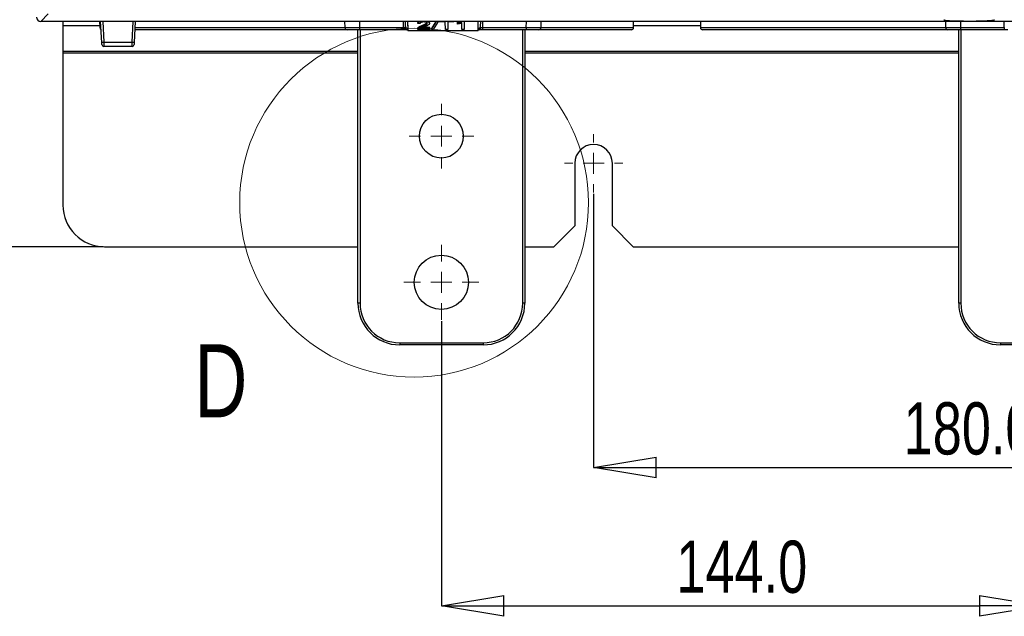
# Paper-space layout 'Sheet1' of a CAD drawing. Header units: millimetres. Extents: x -7 to 413, y -20 to 277.
# Tile 22 of 105: x 34 to 81, y 112 to 140. Entities that reach past the tile are written whole.
import ezdxf

# ---------------------------------------------------------------- set-up
doc = ezdxf.new("R2010")
doc.units = ezdxf.units.MM
doc.header["$PDSIZE"] = -1
doc.styles.add('SLDTEXTSTYLE1', font='TXT', dxfattribs={"width": 0.75})
doc.dimstyles.new('SLDDIMSTYLE1', dxfattribs={"dimtxt": 2.5, "dimasz": 3, "dimexe": 0, "dimexo": 0.0625, "dimtad": 1, "dimdec": 1, "dimlfac": 5, "dimrnd": 1e-09, "dimzin": 4, "dimdsep": 46, "dimtxsty": 'SLDTEXTSTYLE1', "dimblk1": 'CLOSED', "dimblk2": 'CLOSED', "dimsah": 1, "dimcen": 0.09, "dimadec": 0, "dimazin": 1, "dimtfac": 1, "dimtofl": 0, "dimtmove": 0, "dimatfit": 3, "dimldrblk": 'CLOSED', "dimfxl": 1, "dimfrac": 2, "dimtolj": 1, "dimtzin": 12, "dimarcsym": 0})

# ---------------------------------------------------------------- blocks, each defined once
blk = doc.blocks.new('_Closed')
at = {"color": 0, "linetype": 'ByBlock', "lineweight": -2}
for p, q in [((-1, 0.166667), (0, 0)), ((-1, 0.166667), (-1, -0.166667)), ((0, 0), (-1, -0.166667)), ((0, 0), (-1, 0))]:
    blk.add_line(p, q, dxfattribs=at)
blk = doc.blocks.new('_D_2')
at = {"color": 0, "linetype": 'Continuous', "lineweight": -2}
for p, q in [((61.277, 132.003), (61.277, 118.888)), ((97.277, 132.003), (97.277, 118.888)), ((64.277, 118.888), (94.277, 118.888))]:
    blk.add_line(p, q, dxfattribs=at)
at = {"layer": 'Defpoints', "color": 0}
for p in [(61.277, 132.065), (97.277, 132.065), (97.277, 118.888)]:
    blk.add_point(p, dxfattribs=at)
at = {"color": 0, "lineweight": -2, "xscale": 3, "yscale": 3, "zscale": 3, "rotation": 180}
blk.add_blockref('_Closed', (61.277, 118.888), dxfattribs=at)
at = {"color": 0, "lineweight": -2, "xscale": 3, "yscale": 3, "zscale": 3}
blk.add_blockref('_Closed', (97.277, 118.888), dxfattribs=at)
at = {"color": 0, "lineweight": 18, "insert": (79.277, 122.013), "char_height": 2.5, "attachment_point": 2, "style": 'SLDTEXTSTYLE1'}
blk.add_mtext('\\A1;180.0', dxfattribs=at)
blk = doc.blocks.new('_D_3')
at = {"color": 0, "linetype": 'Continuous', "lineweight": -2}
for p, q in [((53.982, 125.903), (53.982, 112.26)), ((82.782, 125.903), (82.782, 112.26)), ((56.982, 112.26), (79.782, 112.26))]:
    blk.add_line(p, q, dxfattribs=at)
at = {"layer": 'Defpoints', "color": 0}
for p in [(53.982, 125.965), (82.782, 125.965), (82.782, 112.26)]:
    blk.add_point(p, dxfattribs=at)
at = {"color": 0, "lineweight": -2, "xscale": 3, "yscale": 3, "zscale": 3, "rotation": 180}
blk.add_blockref('_Closed', (53.982, 112.26), dxfattribs=at)
at = {"color": 0, "lineweight": -2, "xscale": 3, "yscale": 3, "zscale": 3}
blk.add_blockref('_Closed', (82.782, 112.26), dxfattribs=at)
at = {"color": 0, "lineweight": 18, "insert": (68.382, 115.385), "char_height": 2.5, "attachment_point": 2, "style": 'SLDTEXTSTYLE1'}
blk.add_mtext('\\A1;144.0', dxfattribs=at)
blk = doc.blocks.new('_D_8')
at = {"color": 0, "linetype": 'Continuous', "lineweight": -2}
for p, q in [((37.774, 243.865), (21.01, 243.865)), ((21.01, 240.865), (21.01, 132.465)), ((37.774, 129.465), (21.01, 129.465))]:
    blk.add_line(p, q, dxfattribs=at)
at = {"layer": 'Defpoints', "color": 0}
for p in [(37.837, 243.865), (21.01, 129.465), (37.837, 129.465)]:
    blk.add_point(p, dxfattribs=at)
at = {"color": 0, "lineweight": -2, "xscale": 3, "yscale": 3, "zscale": 3}
for p, rotation in [((21.01, 243.865), 90), ((21.01, 129.465), 270)]:
    blk.add_blockref('_Closed', p, dxfattribs=dict(at, rotation=rotation))
at = {"color": 0, "lineweight": 18, "insert": (17.885, 186.665), "char_height": 2.5, "attachment_point": 2, "rotation": 90, "style": 'SLDTEXTSTYLE1'}
blk.add_mtext('\\A1;572.0', dxfattribs=at)
blk = doc.blocks.new('SW_CENTERMARKSYMBOL_0')
at = {"color": 0, "linetype": 'Continuous', "lineweight": 18}
for p, q in [((0, 1), (0, 1.8)), ((0, 0), (0, 0.5)), ((-1, 0), (-1.8, 0)), ((0, 0), (-0.5, 0)), ((0, 0), (0, -0.5)), ((0, 0), (0.5, 0)), ((1, 0), (1.8, 0)), ((0, -1), (0, -1.8))]:
    blk.add_line(p, q, dxfattribs=at)
blk = doc.blocks.new('SW_CENTERMARKSYMBOL_1')
at = {"color": 0, "linetype": 'Continuous', "lineweight": 18}
for p, q in [((0, 1), (0, 1.55)), ((0, 0), (0, 0.5)), ((-1, 0), (-1.55, 0)), ((0, 0), (-0.5, 0)), ((0, 0), (0, -0.5)), ((0, 0), (0.5, 0)), ((1, 0), (1.55, 0)), ((0, -1), (0, -1.55))]:
    blk.add_line(p, q, dxfattribs=at)
blk = doc.blocks.new('SW_CENTERMARKSYMBOL_7')
at = {"color": 0, "linetype": 'Continuous', "lineweight": 18}
for p, q in [((0, 1), (0, 1.4)), ((0, 0), (0, 0.5)), ((-1, 0), (-1.4, 0)), ((0, 0), (-0.5, 0)), ((0, 0), (0, -0.5)), ((0, 0), (0.5, 0)), ((1, 0), (1.4, 0)), ((0, -1), (0, -1.4))]:
    blk.add_line(p, q, dxfattribs=at)

psp = doc.layouts.new('Sheet1')

# ---------------------------------------------------------------- linework, layer by layer
at = {"color": 7, "linetype": 'Continuous', "lineweight": 25}
for p, q in [((35.129, 140.618), (34.776, 140.265)), ((123.777, 140.265), (34.776, 140.265)), ((35.837, 140.265), (35.837, 140.062)), ((37.599, 140.265), (37.601, 139.965)), ((37.698, 139.259), (37.645, 140.265)), ((39.308, 140.265), (39.256, 139.259)), ((49.361, 139.965), (49.359, 140.265)), ((52.266, 140.021), (52.263, 140.265)), ((52.363, 140.265), (52.365, 139.931)), ((52.363, 140.265), (52.367, 139.829)), ((52.854, 140.167), (52.854, 140.211)), ((53.414, 140.169), (53.414, 140.213)), ((53.715, 140.265), (53.504, 139.916)), ((53.504, 139.872), (53.742, 140.265)), ((53.834, 140.265), (53.589, 139.872)), ((53.88, 140.236), (53.88, 140.265)), ((54.168, 140.236), (53.88, 140.236)), ((54.172, 139.872), (54.168, 140.236)), ((54.291, 140.236), (54.288, 139.872)), ((54.58, 140.236), (54.291, 140.236)), ((54.58, 140.265), (54.58, 140.236)), ((54.757, 140.179), (54.757, 140.223)), ((54.968, 139.872), (54.965, 140.194)), ((55.076, 140.265), (55.073, 139.872)), ((55.747, 139.829), (55.751, 140.265)), ((55.748, 139.931), (55.751, 140.265)), ((55.85, 140.265), (55.848, 140.021)), ((58.755, 140.265), (58.752, 139.965)), ((63.192, 139.965), (63.195, 140.265)), ((66.399, 140.265), (66.401, 139.965)), ((78.161, 139.965), (78.159, 140.265)), ((35.837, 140.062), (35.837, 138.843)), ((49.461, 139.865), (39.287, 139.865)), ((50.061, 139.865), (49.461, 139.865)), ((49.982, 126.765), (49.982, 139.865)), ((50.061, 139.965), (52.166, 139.965)), ((50.061, 139.965), (50.061, 139.865)), ((52.166, 139.865), (50.061, 139.865)), ((52.166, 139.965), (52.166, 139.865)), ((52.339, 139.865), (52.166, 139.865)), ((52.366, 139.865), (52.339, 139.865)), ((52.365, 139.931), (52.366, 139.865)), ((52.367, 139.829), (52.366, 139.865)), ((52.367, 139.829), (55.747, 139.829)), ((52.845, 139.872), (52.844, 139.916)), ((53.423, 139.872), (52.845, 139.872)), ((52.964, 140.162), (52.854, 140.167)), ((52.856, 139.905), (52.856, 139.949)), ((52.978, 139.92), (53.423, 139.92)), ((53.062, 140.023), (53.061, 140.067)), ((53.424, 139.964), (53.069, 139.964)), ((53.423, 139.92), (53.424, 139.964)), ((53.423, 139.92), (53.423, 139.872)), ((53.504, 139.872), (53.504, 139.916)), ((53.589, 139.872), (53.504, 139.872)), ((54.288, 139.872), (54.172, 139.872)), ((54.758, 140.133), (54.757, 140.179)), ((55.073, 139.872), (54.968, 139.872)), ((55.747, 139.829), (55.748, 139.865)), ((55.748, 139.865), (55.748, 139.931)), ((55.775, 139.865), (55.748, 139.865)), ((55.948, 139.865), (55.775, 139.865)), ((55.948, 139.965), (55.948, 139.865)), ((55.948, 139.965), (58.053, 139.965)), ((58.053, 139.865), (55.948, 139.865)), ((57.982, 139.865), (57.982, 126.765)), ((58.053, 139.965), (58.053, 139.865)), ((58.652, 139.865), (58.053, 139.865)), ((63.092, 139.865), (58.664, 139.865)), ((78.261, 139.865), (66.501, 139.865)), ((78.861, 139.865), (78.261, 139.865)), ((78.782, 126.765), (78.782, 139.865)), ((78.861, 139.965), (80.966, 139.965)), ((78.861, 139.965), (78.861, 139.865)), ((80.966, 139.865), (78.861, 139.865)), ((80.966, 139.965), (80.966, 139.865)), ((81.139, 139.865), (80.966, 139.865)), ((37.798, 139.264), (39.156, 139.264)), ((35.837, 138.843), (35.837, 138.763)), ((39.151, 139.065), (37.803, 139.065)), ((35.837, 138.763), (35.837, 131.465)), ((60.377, 133.465), (60.377, 130.465)), ((62.177, 130.465), (62.177, 133.465)), ((59.377, 129.465), (60.377, 130.465)), ((62.177, 130.465), (63.177, 129.465)), ((37.837, 129.465), (49.982, 129.465)), ((57.982, 129.465), (59.377, 129.465)), ((63.177, 129.465), (78.782, 129.465)), ((50.082, 126.765), (49.982, 126.765)), ((57.982, 126.765), (57.882, 126.765)), ((78.882, 126.765), (78.782, 126.765)), ((51.982, 124.865), (55.982, 124.865)), ((51.982, 124.865), (51.982, 124.765)), ((55.982, 124.765), (51.982, 124.765)), ((55.982, 124.865), (55.982, 124.765)), ((80.782, 124.865), (84.782, 124.865)), ((80.782, 124.865), (80.782, 124.765)), ((84.782, 124.765), (80.782, 124.765))]:
    psp.add_line(p, q, dxfattribs=at)
at = {"color": 8, "linetype": 'Continuous', "lineweight": 25}
for p, q in [((37.746, 140.265), (37.798, 139.264)), ((39.156, 139.264), (39.208, 140.265)), ((50.059, 140.265), (50.061, 139.965)), ((52.166, 139.965), (52.163, 140.265)), ((55.95, 140.265), (55.948, 139.965)), ((58.053, 139.965), (58.055, 140.265)), ((78.859, 140.265), (78.861, 139.965)), ((80.966, 139.965), (80.963, 140.265)), ((35.837, 140.062), (37.6, 140.062)), ((37.601, 139.965), (37.661, 139.965)), ((39.293, 139.965), (49.361, 139.965)), ((50.082, 139.865), (50.082, 126.765)), ((57.882, 126.765), (57.882, 139.865)), ((58.752, 139.965), (63.192, 139.965)), ((63.193, 140.062), (66.4, 140.062)), ((66.401, 139.965), (78.161, 139.965)), ((78.882, 139.865), (78.882, 126.765)), ((35.837, 138.843), (49.982, 138.843)), ((57.982, 138.843), (78.782, 138.843)), ((35.837, 138.763), (49.982, 138.763)), ((57.982, 138.763), (78.782, 138.763))]:
    psp.add_line(p, q, dxfattribs=at)
at = {"color": 7, "linetype": 'Continuous', "lineweight": 25, "flags": 128}
for points in [[(37.703, 139.16), (37.703, 139.162), (37.703, 139.168), (37.702, 139.177), (37.702, 139.189), (37.701, 139.204), (37.7, 139.221), (37.699, 139.24), (37.698, 139.259)], [(37.798, 139.264), (37.799, 139.225), (37.8, 139.188), (37.801, 139.153), (37.802, 139.123), (37.802, 139.099), (37.803, 139.08), (37.803, 139.069), (37.803, 139.065)], [(39.151, 139.065), (39.151, 139.069), (39.151, 139.08), (39.151, 139.099), (39.152, 139.123), (39.153, 139.153), (39.154, 139.188), (39.155, 139.225), (39.156, 139.264)], [(39.256, 139.259), (39.255, 139.24), (39.254, 139.221), (39.253, 139.204), (39.252, 139.189), (39.251, 139.177), (39.251, 139.168), (39.25, 139.162), (39.25, 139.16)]]:
    psp.add_lwpolyline(points, dxfattribs=at)
at = {"color": 7, "linetype": 'Continuous', "lineweight": 18}
psp.add_circle((52.674, 131.58), 8.36, dxfattribs=at)
at = {"color": 7, "linetype": 'Continuous', "lineweight": 25}
for centre, radius in [((53.982, 134.765), 1.05), ((53.982, 127.765), 1.3)]:
    psp.add_circle(centre, radius, dxfattribs=at)
for centre, radius, start, end in [((37.701, 139.965), 0.1, 180.5, 249.4002), ((49.461, 139.965), 0.1, 180.5, 270), ((52.361, 140.027), 0.0957, 183.3439, 272.6868), ((55.753, 140.027), 0.0957, 267.3132, 356.6561), ((58.652, 139.965), 0.1, 270, 359.5), ((63.092, 139.965), 0.1, 270, 359.5), ((66.501, 139.965), 0.1, 180.5, 270), ((78.261, 139.965), 0.1, 180.5, 270), ((37.624, 142.113), 2.855, 271.4968, 273.5031), ((39.33, 142.112), 2.854, 266.4966, 268.5034), ((37.803, 139.165), 0.1, 183, 270), ((39.151, 139.165), 0.1, 270, 357), ((61.277, 133.465), 0.9, 0, 180), ((37.837, 131.465), 2, 180, 270), ((51.982, 126.765), 2, 180, 270), ((51.982, 126.765), 1.9, 180, 270), ((55.982, 126.765), 1.9, 270, 0), ((55.982, 126.765), 2, 270, 0), ((80.782, 126.765), 2, 180, 270), ((80.782, 126.765), 1.9, 180, 270)]:
    psp.add_arc(centre, radius, start, end, dxfattribs=at)
for centre, major_axis, ratio, start_param, end_param in [((34.777, 140.466), (-0.142, -0.142), 0.997265, 5.499157, 7.067214), ((79.277, 140.345), (1.215, 0), 0.052408, 3.312807, 6.009302), ((50.061, 139.965), (0.7, 0.001), 0.001247, 3.141602, 4.712322), ((52.166, 139.965), (0.1, -0.001), 0.008724, 4.712617, 5.622582), ((52.165, 140.022), (0.0994, -0.0121), 0.929702, 5.743717, 6.404472), ((52.165, 139.931), (0.2, 0), 0.461511, 5.544666, 6.288324), ((55.948, 139.931), (0.2, 0), 0.461511, 3.136454, 3.880112), ((55.948, 140.022), (0.0994, 0.0121), 0.929702, 3.020306, 3.681061), ((55.948, 139.965), (0.1, 0.001), 0.008724, 3.802196, 4.712161), ((58.052, 139.965), (0.7, -0.001), 0.001247, 4.712456, 6.283176), ((78.861, 139.965), (0.7, 0.001), 0.001247, 3.141602, 4.712322)]:
    psp.add_ellipse(centre, major_axis=major_axis, ratio=ratio, start_param=start_param, end_param=end_param, dxfattribs=at)
at = {"color": 8, "linetype": 'Continuous', "lineweight": 25}
for start_param, end_param in [(3.141135, 3.312807), (6.009302, 6.283643)]:
    psp.add_ellipse((79.277, 140.345), major_axis=(1.215, 0), ratio=0.052408, start_param=start_param, end_param=end_param, dxfattribs=at)
at = {"color": 7, "linetype": 'Continuous', "lineweight": 25}
for points, knots in [([(52.889, 140.265), (52.877, 140.254), (52.859, 140.236), (52.855, 140.218), (52.854, 140.211)], [0, 0, 0, 0, 0.657438, 1, 1, 1, 1]), ([(52.854, 140.167), (52.863, 140.188), (52.876, 140.22), (52.933, 140.253), (52.971, 140.262), (52.985, 140.265)], [0, 0, 0, 0, 0.5377958, 0.8253737, 1, 1, 1, 1]), ([(53.137, 140.236), (53.116, 140.236), (53.077, 140.235), (53.027, 140.223), (52.991, 140.207), (52.968, 140.186), (52.965, 140.171), (52.964, 140.162)], [0, 0, 0, 0, 0.227286, 0.414683, 0.602407, 0.78394, 1, 1, 1, 1]), ([(53.304, 140.168), (53.302, 140.177), (53.298, 140.194), (53.265, 140.215), (53.219, 140.23), (53.174, 140.236), (53.147, 140.236), (53.137, 140.236)], [0, 0, 0, 0, 0.230514, 0.47303, 0.683158, 0.88808, 1, 1, 1, 1]), ([(53.288, 140.265), (53.301, 140.262), (53.338, 140.254), (53.381, 140.23), (53.41, 140.199), (53.413, 140.178), (53.414, 140.169)], [0, 0, 0, 0, 0.158024, 0.451964, 0.768213, 1, 1, 1, 1]), ([(53.414, 140.213), (53.413, 140.227), (53.412, 140.245), (53.39, 140.261), (53.384, 140.265)], [0, 0, 0, 0, 0.735663, 1, 1, 1, 1]), ([(54.893, 140.265), (54.879, 140.259), (54.838, 140.243), (54.789, 140.231), (54.757, 140.223)], [0, 0, 0, 0, 0.362862, 1, 1, 1, 1]), ([(54.757, 140.179), (54.791, 140.188), (54.854, 140.204), (54.931, 140.233), (54.963, 140.255), (54.978, 140.265)], [0, 0, 0, 0, 0.389572, 0.722281, 1, 1, 1, 1]), ([(54.965, 140.194), (54.942, 140.185), (54.899, 140.167), (54.828, 140.148), (54.781, 140.138), (54.758, 140.133)], [0, 0, 0, 0, 0.383123, 0.698278, 1, 1, 1, 1]), ([(52.245, 139.964), (52.245, 139.964), (52.246, 139.954), (52.251, 139.933), (52.266, 139.904), (52.287, 139.88), (52.305, 139.873), (52.313, 139.869)], [0, 0, 0, 0, 0.009264, 0.237285, 0.492291, 0.746133, 1, 1, 1, 1]), ([(52.313, 139.869), (52.317, 139.868), (52.325, 139.866), (52.334, 139.866), (52.339, 139.865)], [0, 0, 0, 0, 0.51194, 1, 1, 1, 1]), ([(52.856, 139.949), (52.852, 139.944), (52.847, 139.935), (52.844, 139.923), (52.844, 139.918), (52.844, 139.916)], [0, 0, 0, 0, 0.524851, 0.793598, 1, 1, 1, 1]), ([(52.845, 139.872), (52.845, 139.877), (52.846, 139.885), (52.85, 139.897), (52.854, 139.902), (52.856, 139.905)], [0, 0, 0, 0, 0.459561, 0.729314, 1, 1, 1, 1]), ([(53.061, 140.067), (53.02, 140.051), (52.956, 140.026), (52.888, 139.986), (52.867, 139.962), (52.856, 139.949)], [0, 0, 0, 0, 0.480224, 0.735667, 1, 1, 1, 1]), ([(52.856, 139.905), (52.877, 139.926), (52.91, 139.959), (52.99, 139.996), (53.038, 140.014), (53.062, 140.023)], [0, 0, 0, 0, 0.44911, 0.725749, 1, 1, 1, 1]), ([(53.164, 140.001), (53.146, 139.994), (53.11, 139.98), (53.043, 139.955), (53.003, 139.934), (52.978, 139.92)], [0, 0, 0, 0, 0.271721, 0.543629, 1, 1, 1, 1]), ([(53.289, 140.182), (53.288, 140.181), (53.281, 140.165), (53.226, 140.137), (53.149, 140.101), (53.091, 140.078), (53.061, 140.067)], [0, 0, 0, 0, 0.0186713, 0.3308239, 0.667996, 1, 1, 1, 1]), ([(53.062, 140.023), (53.088, 140.033), (53.142, 140.055), (53.225, 140.091), (53.293, 140.129), (53.301, 140.159), (53.304, 140.168)], [0, 0, 0, 0, 0.253049, 0.512472, 0.838644, 1, 1, 1, 1]), ([(53.414, 140.169), (53.41, 140.153), (53.401, 140.119), (53.337, 140.074), (53.254, 140.036), (53.194, 140.012), (53.164, 140.001)], [0, 0, 0, 0, 0.2379598, 0.493368, 0.7452399, 1, 1, 1, 1]), ([(55.775, 139.865), (55.78, 139.866), (55.789, 139.866), (55.797, 139.868), (55.8, 139.869)], [0, 0, 0, 0, 0.516648, 1, 1, 1, 1]), ([(55.869, 139.964), (55.869, 139.964), (55.868, 139.954), (55.863, 139.933), (55.848, 139.904), (55.826, 139.88), (55.809, 139.873), (55.8, 139.869)], [0, 0, 0, 0, 0.009267, 0.237289, 0.492287, 0.746131, 1, 1, 1, 1])]:
    psp.add_open_spline(points, degree=3, knots=knots, dxfattribs=at)

# ---------------------------------------------------------------- block references
at = {"color": 7, "linetype": 'Continuous', "lineweight": 18}
for name, p in [('SW_CENTERMARKSYMBOL_1', (53.982, 134.765)), ('SW_CENTERMARKSYMBOL_7', (61.277, 133.465)), ('SW_CENTERMARKSYMBOL_0', (53.982, 127.765))]:
    psp.add_blockref(name, p, dxfattribs=at)

# ---------------------------------------------------------------- texts
at = {"color": 7, "linetype": 'Continuous', "lineweight": 18, "insert": (42.145, 124.797), "char_height": 3.5, "attachment_point": 1, "style": 'SLDTEXTSTYLE1'}
psp.add_mtext('D', dxfattribs=at)

# ---------------------------------------------------------------- dimensions: what is measured, and where the dimension line sits
at = {"color": 7, "linetype": 'Continuous', "lineweight": 18}
dim = psp.add_linear_dim(base=(21.01, 129.465), p1=(37.837, 243.865), p2=(37.837, 129.465), angle=90, dimstyle='SLDDIMSTYLE1', dxfattribs=at)
dim.commit()
dim.dimension.update_dxf_attribs({"geometry": '_D_8', "text_midpoint": (21.01, 186.665), "dimtype": 160})
for base, p1, p2, picture, middle in [((97.277, 118.888), (61.277, 132.065), (97.277, 132.065), '_D_2', (79.277, 118.888)), ((82.782, 112.26), (53.982, 125.965), (82.782, 125.965), '_D_3', (68.382, 112.26))]:
    dim = psp.add_linear_dim(base=base, p1=p1, p2=p2, dimstyle='SLDDIMSTYLE1', dxfattribs=at)
    dim.commit()
    dim.dimension.update_dxf_attribs({"geometry": picture, "text_midpoint": middle, "dimtype": 160})

doc.saveas('drawing.dxf')
